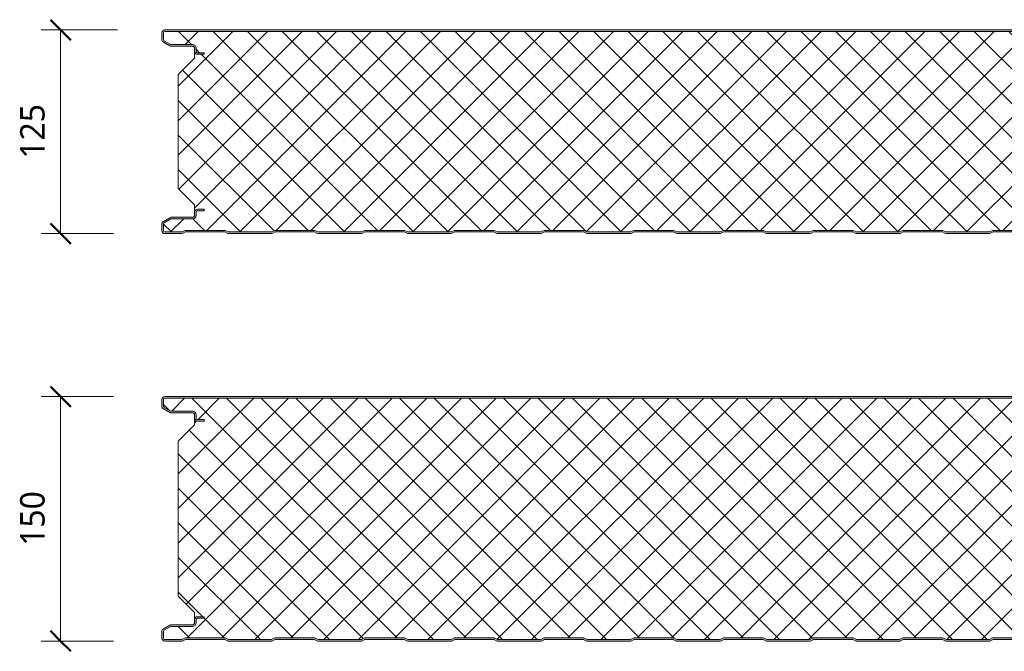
# Model space of a CAD drawing. Header units: millimetres. Extents: x 196 to 3485, y -270 to 1649.
# Tile 2 of 9: x 196 to 800, y 655 to 1043. Entities that reach past the tile are written whole.
import ezdxf

# ---------------------------------------------------------------- set-up
doc = ezdxf.new("R2010")
doc.units = ezdxf.units.MM
for name, color, linetype, lineweight in [('A-ANNO-DIMS', 211, 'Continuous', 9), ('A-ANNO-DIMS-5', 211, 'Continuous', 9), ('A-DETL-GENF', 92, 'Continuous', 13)]:
    doc.layers.add(name, color=color, linetype=linetype, lineweight=lineweight)
doc.styles.add('Yu Gothic', font='Yu Gothic.ttf', dxfattribs={"height": 15})
doc.dimstyles.new('Diagonal', dxfattribs={"dimscale": 304.8, "dimtxt": 17.413553, "dimasz": 0.04101, "dimexe": 0.03937, "dimexo": 0.024606, "dimgap": 0.024606, "dimtad": 1, "dimdec": 0, "dimzin": 0, "dimdsep": 46, "dimtxsty": 'Yu Gothic', "dimblk1": 'OBLIQUE', "dimblk2": 'OBLIQUE', "dimsah": 1, "dimcen": 0.09, "dimazin": 0, "dimtfac": 1, "dimtdec": 4, "dimtix": 1, "dimtmove": 0, "dimatfit": 3, "dimfxl": 1, "dimtvp": 1, "dimtfill": 1, "dimtolj": 1, "dimtzin": 0, "dimarcsym": 2})

# ---------------------------------------------------------------- blocks, each defined once
blk = doc.blocks.new('CR 1100 - FLAT - FINELINE - CR 1100 125mm - FLAT - FINELINE-4177376-15 PANEL SIZE AND PROFILE Copy 1 Copy 2')
at = {"layer": 'A-DETL-GENF'}
h = blk.add_hatch(color=256, dxfattribs=at)
h.paths.add_polyline_path([(1057.01, 0), (1057.49, 0.06), (1057.94, 0.22), (1059.5, 1), (1083.5, 1), (1085.51, 0.06), (1086, 0), (1096.2, 0), (1096.67, 0.06), (1097.1, 0.24), (1097.48, 0.53), (1097.76, 0.9), (1097.94, 1.33), (1098, 1.8), (1098.04, 9.61), (1098.16, 9.9), (1098.35, 10.15), (1098.6, 10.34), (1098.89, 10.46), (1099.2, 10.5), (1118.2, 10.5), (1118.67, 10.56), (1119.1, 10.74), (1119.48, 11.03), (1119.76, 11.4), (1119.94, 11.83), (1120, 12.3), (1120, 13.2), (1119.94, 13.67), (1119.76, 14.1), (1119.48, 14.47), (1119.1, 14.76), (1118.67, 14.94), (1118.2, 15), (1114, 15), (1114, 14), (1118.41, 13.97), (1118.77, 13.77), (1118.98, 13.41), (1119, 13.2), (1118.98, 12.09), (1118.77, 11.73), (1118.41, 11.53), (1118.2, 11.5), (1099.2, 11.5), (1098.63, 11.43), (1098.1, 11.21), (1097.65, 10.86), (1097.3, 10.4), (1097.08, 9.87), (1097, 9.3), (1096.98, 1.59), (1096.77, 1.23), (1096.41, 1.03), (1096.2, 1), (1085.74, 1), (1083.74, 2), (1059.27, 2), (1057.27, 1), (1030.74, 1), (1028.74, 2), (1004.27, 2), (1002.27, 1), (975.74, 1), (973.74, 2), (949.27, 2), (947.27, 1), (920.74, 1), (918.74, 2), (894.27, 2), (892.27, 1), (865.74, 1), (863.74, 2), (839.27, 2), (837.27, 1), (810.74, 1), (808.74, 2), (784.27, 2), (782.27, 1), (755.74, 1), (753.74, 2), (729.27, 2), (727.27, 1), (700.74, 1), (698.74, 2), (674.27, 2), (672.27, 1), (645.74, 1), (643.74, 2), (619.27, 2), (617.27, 1), (590.74, 1), (588.74, 2), (564.27, 2), (562.27, 1), (535.74, 1), (533.74, 2), (509.27, 2), (507.27, 1), (480.74, 1), (478.74, 2), (454.27, 2), (452.27, 1), (425.74, 1), (423.74, 2), (399.27, 2), (397.27, 1), (370.74, 1), (368.74, 2), (344.27, 2), (342.27, 1), (315.74, 1), (313.74, 2), (289.27, 2), (287.27, 1), (260.74, 1), (258.74, 2), (234.27, 2), (232.27, 1), (205.74, 1), (203.74, 2), (179.27, 2), (177.27, 1), (150.74, 1), (148.74, 2), (124.27, 2), (122.27, 1), (95.74, 1), (93.74, 2), (69.27, 2), (67.27, 1), (40.74, 1), (38.74, 2), (14.27, 2), (12.27, 1), (1.59, 1.03), (1.23, 1.23), (1.03, 1.59), (1, 1.8), (1.03, 6.17), (1.23, 6.53), (1.4, 6.65), (5.46, 9), (18.8, 9), (19.37, 9.07), (19.9, 9.29), (20.36, 9.64), (20.71, 10.1), (20.93, 10.63), (21, 11.2), (21.03, 13.41), (21.23, 13.77), (21.59, 13.97), (21.8, 14), (26, 14), (26, 15), (21.8, 15), (21.33, 14.94), (20.9, 14.76), (20.53, 14.47), (20.24, 14.1), (20.06, 13.67), (20, 13.2), (19.96, 10.89), (19.84, 10.6), (19.65, 10.35), (19.4, 10.16), (19.11, 10.04), (18.8, 10), (5.68, 10), (5.21, 9.94), (4.78, 9.76), (0.9, 7.52), (0.53, 7.23), (0.24, 6.86), (0.06, 6.43), (0, 5.96), (0, 1.8), (0.06, 1.33), (0.24, 0.9), (0.53, 0.53), (0.9, 0.24), (1.33, 0.06), (1.8, 0), (12.49, 0.06), (13.02, 0.26), (14.5, 1), (38.5, 1), (40.51, 0.06), (41, 0), (67.49, 0.06), (67.94, 0.22), (69.5, 1), (93.5, 1), (95.51, 0.06), (96, 0), (122.49, 0.06), (122.94, 0.22), (124.5, 1), (148.5, 1), (150.51, 0.06), (151, 0), (177.49, 0.06), (177.94, 0.22), (179.5, 1), (203.5, 1), (205.51, 0.06), (206, 0), (232.49, 0.06), (232.94, 0.22), (234.5, 1), (258.5, 1), (260.51, 0.06), (261, 0), (287.49, 0.06), (287.94, 0.22), (289.5, 1), (313.5, 1), (315.51, 0.06), (316, 0), (342.49, 0.06), (342.94, 0.22), (344.5, 1), (368.5, 1), (370.51, 0.06), (371, 0), (397.49, 0.06), (397.94, 0.22), (399.5, 1), (423.5, 1), (425.51, 0.06), (426, 0), (452.49, 0.06), (452.94, 0.22), (454.5, 1), (478.5, 1), (480.51, 0.06), (481, 0), (507.49, 0.06), (507.94, 0.22), (509.5, 1), (533.5, 1), (535.51, 0.06), (536, 0), (562.49, 0.06), (562.94, 0.22), (564.5, 1), (588.5, 1), (590.51, 0.06), (591, 0), (617.49, 0.06), (617.94, 0.22), (619.5, 1), (643.5, 1), (645.51, 0.06), (646, 0), (672.49, 0.06), (672.94, 0.22), (674.5, 1), (698.5, 1), (700.51, 0.06), (701, 0), (727.49, 0.06), (727.94, 0.22), (729.5, 1), (753.5, 1), (755.51, 0.06), (756, 0), (782.49, 0.06), (782.94, 0.22), (784.5, 1), (808.5, 1), (810.51, 0.06), (811, 0), (837.49, 0.06), (837.94, 0.22), (839.5, 1), (863.5, 1), (865.51, 0.06), (866, 0), (892.49, 0.06), (892.94, 0.22), (894.5, 1), (918.5, 1), (920.51, 0.06), (921, 0), (947.49, 0.06), (947.94, 0.22), (949.5, 1), (973.5, 1), (975.51, 0.06), (976, 0), (1002.49, 0.06), (1002.94, 0.22), (1004.5, 1), (1028.5, 1), (1030.51, 0.06), (1031, 0)])
h.paths.add_polyline_path([(1118.2, 110), (1118.67, 110.06), (1119.1, 110.24), (1119.48, 110.53), (1119.76, 110.9), (1119.94, 111.33), (1120, 111.8), (1120, 112.7), (1119.94, 113.17), (1119.76, 113.6), (1119.48, 113.97), (1119.1, 114.26), (1118.67, 114.44), (1118.2, 114.5), (1098.89, 114.54), (1098.6, 114.66), (1098.35, 114.85), (1098.16, 115.1), (1098.04, 115.39), (1098, 115.7), (1097.95, 123.59), (1097.94, 123.67), (1097.76, 124.1), (1097.48, 124.47), (1097.1, 124.76), (1096.67, 124.94), (1096.2, 125), (1.8, 125), (1.33, 124.94), (0.9, 124.76), (0.53, 124.47), (0.24, 124.1), (0.05, 123.59), (0, 123.2), (0, 119.04), (0.06, 118.57), (0.24, 118.14), (0.53, 117.77), (0.9, 117.48), (4.78, 115.24), (5.21, 115.06), (5.68, 115), (19.11, 114.96), (19.4, 114.84), (19.72, 114.56), (19.84, 114.4), (19.96, 114.11), (20, 113.8), (20, 111.8), (20.06, 111.34), (20.24, 110.9), (20.61, 110.47), (20.9, 110.24), (21.33, 110.06), (21.8, 110), (26, 110), (26, 111), (21.59, 111.03), (21.23, 111.24), (21.03, 111.59), (21, 111.8), (21, 113.8), (20.85, 114.56), (20.71, 114.9), (20.36, 115.36), (19.9, 115.71), (19.37, 115.93), (18.8, 116), (5.46, 116), (1.23, 118.48), (1.03, 118.83), (1, 119.04), (1.03, 123.41), (1.23, 123.77), (1.59, 123.97), (1.8, 124), (1096.41, 123.97), (1096.77, 123.77), (1096.98, 123.41), (1097, 123.2), (1097, 115.7), (1097.08, 115.13), (1097.33, 114.56), (1097.65, 114.15), (1098.1, 113.8), (1098.63, 113.58), (1099.2, 113.5), (1118.41, 113.47), (1118.77, 113.27), (1118.98, 112.91), (1119, 112.7), (1118.98, 111.59), (1118.77, 111.24), (1118.41, 111.03), (1118.2, 111), (1114, 111), (1114, 110)])
h = blk.add_hatch(dxfattribs=at)
h.set_pattern_fill('FP_4', color=256, style=0, pattern_type=2)
h.set_pattern_definition([(45, (-283.583, -911.559), (-10.6066, 10.6066), []), (135, (-283.583, -911.559), (-10.6066, -10.6066), [])])
h.paths.add_polyline_path([(1031, 1), (1057.27, 1), (1059.27, 2), (1083.74, 2), (1085.74, 1), (1096.41, 1.03), (1096.77, 1.23), (1096.9, 1.4), (1097, 1.8), (1097.04, 9.61), (1097.09, 9.9), (1097.3, 10.4), (1097.65, 10.86), (1098.1, 11.21), (1098.63, 11.43), (1099.21, 11.5), (1118.41, 11.53), (1118.77, 11.73), (1118.9, 11.9), (1119, 12.3), (1118.95, 13.41), (1118.9, 13.6), (1118.6, 13.89), (1118.2, 14), (1114, 14), (1114, 15), (1118.6, 14.95), (1118.77, 14.9), (1119.1, 14.76), (1119.48, 14.47), (1119.76, 14.1), (1119.94, 13.67), (1120, 13.41), (1120, 17.6), (1110, 27.61), (1110, 97.68), (1120, 107.6), (1119.96, 111.5), (1119.92, 111.25), (1119.73, 110.84), (1119.44, 110.49), (1119.07, 110.22), (1118.6, 110.05), (1118.2, 110), (1114, 110), (1114, 111), (1118.44, 111.04), (1118.76, 111.24), (1118.9, 111.42), (1119, 111.8), (1118.95, 112.91), (1118.89, 113.1), (1118.6, 113.39), (1118.2, 113.5), (1098.89, 113.54), (1098.6, 113.59), (1098.1, 113.8), (1097.65, 114.15), (1097.3, 114.6), (1097.08, 115.13), (1097, 115.7), (1096.95, 123.41), (1096.89, 123.6), (1096.6, 123.89), (1096.2, 124), (1.56, 123.96), (1.23, 123.76), (1.1, 123.58), (1, 123.2), (1.06, 118.83), (1.16, 118.57), (1.4, 118.35), (5.46, 116), (19.11, 115.96), (19.54, 115.86), (19.9, 115.71), (20.49, 115.19), (20.71, 114.9), (20.95, 114.16), (21, 113.8), (21.06, 111.59), (21.16, 111.34), (21.4, 111.11), (21.8, 111), (26, 111), (26, 110), (21.4, 110.05), (21.23, 110.1), (20.9, 110.24), (20.53, 110.53), (20.24, 110.9), (20.06, 111.34), (20, 111.59), (20, 107.6), (10, 97.68), (10, 27.61), (20, 17.6), (20.03, 13.41), (20.06, 13.67), (20.24, 14.1), (20.61, 14.53), (20.9, 14.76), (21.4, 14.95), (21.8, 15), (26, 15), (26, 14), (21.59, 13.97), (21.23, 13.77), (21.11, 13.6), (21, 13.2), (20.96, 10.89), (20.91, 10.6), (20.61, 9.97), (20.36, 9.64), (19.9, 9.29), (19.37, 9.07), (18.8, 9), (5.46, 9), (1.23, 6.53), (1.11, 6.36), (1, 5.96), (1.06, 1.59), (1.11, 1.4), (1.4, 1.11), (1.8, 1), (12.27, 1), (14.27, 2), (38.74, 2), (40.74, 1), (67.27, 1), (69.27, 2), (93.74, 2), (95.74, 1), (122.27, 1), (124.27, 2), (148.74, 2), (150.74, 1), (177.27, 1), (179.27, 2), (203.74, 2), (205.74, 1), (232.27, 1), (234.27, 2), (258.74, 2), (260.74, 1), (287.27, 1), (289.27, 2), (313.74, 2), (315.74, 1), (342.27, 1), (344.27, 2), (368.74, 2), (370.74, 1), (397.27, 1), (399.27, 2), (423.74, 2), (425.74, 1), (452.27, 1), (454.27, 2), (478.74, 2), (480.74, 1), (507.27, 1), (509.27, 2), (533.74, 2), (535.74, 1), (562.27, 1), (564.27, 2), (588.74, 2), (590.74, 1), (617.27, 1), (619.27, 2), (643.74, 2), (645.74, 1), (672.27, 1), (674.27, 2), (698.74, 2), (700.74, 1), (727.27, 1), (729.27, 2), (753.74, 2), (755.74, 1), (782.27, 1), (784.27, 2), (808.74, 2), (810.74, 1), (837.27, 1), (839.27, 2), (863.74, 2), (865.74, 1), (892.27, 1), (894.27, 2), (918.74, 2), (920.74, 1), (947.27, 1), (949.27, 2), (973.74, 2), (975.74, 1), (1002.27, 1), (1004.27, 2), (1028.74, 2), (1030.74, 1)])
for p, q in [((0, 123.2), (0, 119.04)), ((1, 119.04), (1, 123.2)), ((1096.2, 125), (1.8, 125)), ((1.8, 124), (1096.2, 124)), ((0.9, 117.48), (4.78, 115.24)), ((5.46, 116), (1.4, 118.35)), ((18.8, 116), (5.46, 116)), ((5.68, 115), (18.8, 115)), ((20, 113.8), (20, 111.8)), ((20, 111.8), (20, 107.6)), ((21, 113.91), (21, 113.8)), ((21, 111.8), (21, 113.8)), ((26, 111), (21.8, 111)), ((21.8, 110), (26, 110)), ((26, 110), (26, 111)), ((20, 107.6), (10, 97.68)), ((10, 97.68), (10, 27.61)), ((10, 27.61), (20, 17.6)), ((20, 17.6), (20, 13.2)), ((20, 13.2), (20, 11.2)), ((21, 11.2), (21, 13.2)), ((26, 15), (21.8, 15)), ((21.8, 14), (26, 14)), ((26, 14), (26, 15)), ((4.78, 9.76), (0.9, 7.52)), ((1.4, 6.65), (5.46, 9)), ((5.46, 9), (18.8, 9)), ((18.8, 10), (5.68, 10)), ((0, 5.96), (0, 1.8)), ((1, 1.8), (1, 5.96)), ((12.27, 1), (1.8, 1)), ((1.8, 0), (12.01, 0)), ((14.27, 2), (12.27, 1)), ((12.94, 0.22), (14.5, 1)), ((38.74, 2), (14.27, 2)), ((14.5, 1), (38.5, 1)), ((38.5, 1), (40.06, 0.22)), ((40.74, 1), (38.74, 2)), ((67.27, 1), (40.74, 1)), ((41, 0), (67.01, 0)), ((69.27, 2), (67.27, 1)), ((67.94, 0.22), (69.5, 1)), ((93.74, 2), (69.27, 2)), ((69.5, 1), (93.5, 1)), ((93.5, 1), (95.06, 0.22)), ((95.74, 1), (93.74, 2)), ((122.27, 1), (95.74, 1)), ((124.27, 2), (122.27, 1)), ((122.94, 0.22), (124.5, 1)), ((148.74, 2), (124.27, 2)), ((124.5, 1), (148.5, 1)), ((148.5, 1), (150.06, 0.22)), ((150.74, 1), (148.74, 2)), ((177.27, 1), (150.74, 1)), ((179.27, 2), (177.27, 1)), ((177.94, 0.22), (179.5, 1)), ((203.74, 2), (179.27, 2)), ((179.5, 1), (203.5, 1)), ((203.5, 1), (205.06, 0.22)), ((205.74, 1), (203.74, 2)), ((232.27, 1), (205.74, 1)), ((234.27, 2), (232.27, 1)), ((232.94, 0.22), (234.5, 1)), ((258.74, 2), (234.27, 2)), ((234.5, 1), (258.5, 1)), ((258.5, 1), (260.06, 0.22)), ((260.74, 1), (258.74, 2)), ((287.27, 1), (260.74, 1)), ((289.27, 2), (287.27, 1)), ((287.94, 0.22), (289.5, 1)), ((313.74, 2), (289.27, 2)), ((289.5, 1), (313.5, 1)), ((313.5, 1), (315.06, 0.22)), ((315.74, 1), (313.74, 2)), ((342.27, 1), (315.74, 1)), ((344.27, 2), (342.27, 1)), ((342.94, 0.22), (344.5, 1)), ((368.74, 2), (344.27, 2)), ((344.5, 1), (368.5, 1)), ((368.5, 1), (370.06, 0.22)), ((370.74, 1), (368.74, 2)), ((397.27, 1), (370.74, 1)), ((399.27, 2), (397.27, 1)), ((397.94, 0.22), (399.5, 1)), ((423.74, 2), (399.27, 2)), ((399.5, 1), (423.5, 1)), ((423.5, 1), (425.06, 0.22)), ((425.74, 1), (423.74, 2)), ((452.27, 1), (425.74, 1)), ((454.27, 2), (452.27, 1)), ((452.94, 0.22), (454.5, 1)), ((478.74, 2), (454.27, 2)), ((454.5, 1), (478.5, 1)), ((478.5, 1), (480.06, 0.22)), ((480.74, 1), (478.74, 2)), ((507.27, 1), (480.74, 1)), ((509.27, 2), (507.27, 1)), ((507.94, 0.22), (509.5, 1)), ((533.74, 2), (509.27, 2)), ((509.5, 1), (533.5, 1)), ((96, 0), (122.01, 0)), ((151, 0), (177.01, 0)), ((206, 0), (232.01, 0)), ((261, 0), (287.01, 0)), ((316, 0), (342.01, 0)), ((371, 0), (397.01, 0)), ((426, 0), (452.01, 0)), ((481, 0), (507.01, 0))]:
    blk.add_line(p, q, dxfattribs=at)
for centre, radius, start, end in [((1.8, 123.2), 1.8, 90, 180), ((1.8, 123.2), 0.8, 90, 180), ((1.8, 119.04), 1.8, 180, 240), ((1.8, 119.04), 0.8, 180, 240), ((5.68, 116.8), 1.8, 240, 270), ((18.8, 113.8), 2.2, 0, 90), ((18.8, 113.8), 1.2, 0, 90), ((18.8, 113.8), 2.2, 30.10298, 31.90792), ((21.8, 111.8), 1.8, 180, 270), ((18.8, 113.8), 2.2, 15.05232, 17.3849), ((21.8, 111.8), 0.8, 180, 270), ((21.8, 13.2), 1.8, 90, 180), ((21.8, 13.2), 0.8, 90, 180), ((1.8, 5.96), 1.8, 120, 180), ((1.8, 5.96), 0.8, 120, 180), ((5.68, 8.2), 1.8, 90, 120), ((18.8, 11.2), 1.2, 270, 0), ((18.8, 11.2), 2.2, 270, 0), ((1.8, 1.8), 1.8, 180, 270), ((1.8, 1.8), 0.8, 180, 270), ((12.01, 2.1), 2.1, 270, 296.56505), ((41, 2.1), 2.1, 243.43495, 270), ((67.01, 2.1), 2.1, 270, 296.56505), ((96, 2.1), 2.1, 243.43495, 270), ((122.01, 2.1), 2.1, 270, 296.56505), ((151, 2.1), 2.1, 243.43495, 270), ((177.01, 2.1), 2.1, 270, 296.56505), ((206, 2.1), 2.1, 243.43495, 270), ((232.01, 2.1), 2.1, 270, 296.56505), ((261, 2.1), 2.1, 243.43495, 270), ((287.01, 2.1), 2.1, 270, 296.56505), ((316, 2.1), 2.1, 243.43495, 270), ((342.01, 2.1), 2.1, 270, 296.56505), ((371, 2.1), 2.1, 243.43495, 270), ((397.01, 2.1), 2.1, 270, 296.56505), ((426, 2.1), 2.1, 243.43495, 270), ((452.01, 2.1), 2.1, 270, 296.56505), ((481, 2.1), 2.1, 243.43495, 270), ((507.01, 2.1), 2.1, 270, 296.56505)]:
    blk.add_arc(centre, radius, start, end, dxfattribs=at)
blk = doc.blocks.new('CR 1100 - FLAT - FINELINE - CR 1100 150mm - FLAT - FINELINE-4177378-15 PANEL SIZE AND PROFILE Copy 1 Copy 2')
at = {"layer": 'A-DETL-GENF'}
h = blk.add_hatch(color=256, dxfattribs=at)
h.paths.add_polyline_path([(1057.01, 0), (1057.49, 0.06), (1057.94, 0.22), (1059.5, 1), (1083.5, 1), (1085.51, 0.06), (1086, 0), (1096.2, 0), (1096.67, 0.06), (1097.1, 0.24), (1097.48, 0.53), (1097.76, 0.9), (1097.94, 1.33), (1098, 1.8), (1098.04, 9.61), (1098.16, 9.9), (1098.35, 10.15), (1098.6, 10.34), (1098.89, 10.46), (1099.2, 10.5), (1118.2, 10.5), (1118.67, 10.56), (1119.1, 10.74), (1119.48, 11.03), (1119.76, 11.4), (1119.94, 11.83), (1120, 12.49), (1120, 13.2), (1119.94, 13.67), (1119.76, 14.1), (1119.48, 14.47), (1119.1, 14.76), (1118.67, 14.94), (1118.2, 15), (1114, 15), (1114, 14), (1118.41, 13.97), (1118.77, 13.77), (1118.98, 13.41), (1119, 13.2), (1118.98, 12.09), (1118.77, 11.73), (1118.41, 11.53), (1118.2, 11.5), (1099.2, 11.5), (1098.63, 11.43), (1098.1, 11.21), (1097.65, 10.86), (1097.3, 10.4), (1097.08, 9.87), (1097, 9.3), (1096.98, 1.59), (1096.77, 1.23), (1096.41, 1.03), (1096.2, 1), (1085.74, 1), (1083.74, 2), (1059.27, 2), (1057.27, 1), (1030.74, 1), (1028.74, 2), (1004.27, 2), (1002.27, 1), (975.74, 1), (973.74, 2), (949.27, 2), (947.27, 1), (920.74, 1), (918.74, 2), (894.27, 2), (892.27, 1), (865.74, 1), (863.74, 2), (839.27, 2), (837.27, 1), (810.74, 1), (808.74, 2), (784.27, 2), (782.27, 1), (755.74, 1), (753.74, 2), (729.27, 2), (727.27, 1), (700.74, 1), (698.74, 2), (674.27, 2), (672.27, 1), (645.74, 1), (643.74, 2), (619.27, 2), (617.27, 1), (590.74, 1), (588.74, 2), (564.27, 2), (562.27, 1), (535.74, 1), (533.74, 2), (509.27, 2), (507.27, 1), (480.74, 1), (478.74, 2), (454.27, 2), (452.27, 1), (425.74, 1), (423.74, 2), (399.27, 2), (397.27, 1), (370.74, 1), (368.74, 2), (344.27, 2), (342.27, 1), (315.74, 1), (313.74, 2), (289.27, 2), (287.27, 1), (260.74, 1), (258.74, 2), (234.27, 2), (232.27, 1), (205.74, 1), (203.74, 2), (179.27, 2), (177.27, 1), (150.74, 1), (148.74, 2), (124.27, 2), (122.27, 1), (95.74, 1), (93.74, 2), (69.27, 2), (67.27, 1), (40.74, 1), (38.74, 2), (14.27, 2), (12.27, 1), (1.59, 1.03), (1.23, 1.23), (1.03, 1.59), (1, 1.8), (1.03, 6.17), (1.23, 6.53), (1.4, 6.65), (5.46, 9), (18.8, 9), (19.37, 9.07), (19.9, 9.29), (20.36, 9.64), (20.71, 10.1), (20.93, 10.63), (21, 11.2), (21.03, 13.41), (21.23, 13.77), (21.59, 13.97), (21.8, 14), (26, 14), (26, 15), (21.8, 15), (21.33, 14.94), (20.9, 14.76), (20.53, 14.47), (20.24, 14.1), (20.06, 13.67), (20, 13.2), (19.96, 10.89), (19.84, 10.6), (19.65, 10.35), (19.4, 10.16), (19.11, 10.04), (18.8, 10), (5.68, 10), (5.21, 9.94), (4.78, 9.76), (0.9, 7.52), (0.53, 7.23), (0.24, 6.86), (0.06, 6.43), (0, 5.96), (0, 1.8), (0.06, 1.33), (0.24, 0.9), (0.53, 0.53), (0.9, 0.24), (1.33, 0.06), (1.8, 0), (12.49, 0.06), (13.02, 0.26), (14.5, 1), (38.5, 1), (40.51, 0.06), (41, 0), (67.49, 0.06), (67.94, 0.22), (69.5, 1), (93.5, 1), (95.51, 0.06), (96, 0), (122.49, 0.06), (122.94, 0.22), (124.5, 1), (148.5, 1), (150.51, 0.06), (151, 0), (177.49, 0.06), (177.94, 0.22), (179.5, 1), (203.5, 1), (205.51, 0.06), (206, 0), (232.49, 0.06), (232.94, 0.22), (234.5, 1), (258.5, 1), (260.51, 0.06), (261, 0), (287.49, 0.06), (287.94, 0.22), (289.5, 1), (313.5, 1), (315.51, 0.06), (316, 0), (342.49, 0.06), (342.94, 0.22), (344.5, 1), (368.5, 1), (370.51, 0.06), (371, 0), (397.49, 0.06), (397.94, 0.22), (399.5, 1), (423.5, 1), (425.51, 0.06), (426, 0), (452.49, 0.06), (452.94, 0.22), (454.5, 1), (478.5, 1), (480.51, 0.06), (481, 0), (507.49, 0.06), (507.94, 0.22), (509.5, 1), (533.5, 1), (535.51, 0.06), (536, 0), (562.49, 0.06), (562.94, 0.22), (564.5, 1), (588.5, 1), (590.51, 0.06), (591, 0), (617.49, 0.06), (617.94, 0.22), (619.5, 1), (643.5, 1), (645.51, 0.06), (646, 0), (672.49, 0.06), (672.94, 0.22), (674.5, 1), (698.5, 1), (700.51, 0.06), (701, 0), (727.49, 0.06), (727.94, 0.22), (729.5, 1), (753.5, 1), (755.51, 0.06), (756, 0), (782.49, 0.06), (782.94, 0.22), (784.5, 1), (808.5, 1), (810.51, 0.06), (811, 0), (837.49, 0.06), (837.94, 0.22), (839.5, 1), (863.5, 1), (865.51, 0.06), (866, 0), (892.49, 0.06), (892.94, 0.22), (894.5, 1), (918.5, 1), (920.51, 0.06), (921, 0), (947.49, 0.06), (947.94, 0.22), (949.5, 1), (973.5, 1), (975.51, 0.06), (976, 0), (1002.49, 0.06), (1002.94, 0.22), (1004.5, 1), (1028.5, 1), (1030.51, 0.06), (1031, 0)])
h.paths.add_polyline_path([(1118.2, 135), (1118.67, 135.06), (1119.1, 135.24), (1119.48, 135.53), (1119.76, 135.9), (1119.94, 136.33), (1120, 136.8), (1120, 137.7), (1119.94, 138.17), (1119.76, 138.6), (1119.48, 138.97), (1119.1, 139.26), (1118.67, 139.44), (1118.2, 139.5), (1098.89, 139.54), (1098.6, 139.66), (1098.35, 139.85), (1098.16, 140.1), (1098.04, 140.39), (1098, 140.7), (1098, 148.2), (1097.94, 148.67), (1097.76, 149.1), (1097.48, 149.47), (1097.1, 149.76), (1096.67, 149.94), (1096.2, 150), (1.8, 150), (1.33, 149.94), (0.9, 149.76), (0.53, 149.47), (0.24, 149.1), (0.06, 148.67), (0, 148.2), (0, 144.04), (0.06, 143.57), (0.24, 143.14), (0.53, 142.77), (0.9, 142.48), (4.78, 140.24), (5.21, 140.06), (5.68, 140), (19.11, 139.96), (19.4, 139.84), (19.65, 139.65), (19.84, 139.4), (19.96, 139.11), (20, 138.8), (20, 136.8), (20.06, 136.34), (20.24, 135.9), (20.61, 135.47), (20.9, 135.24), (21.33, 135.06), (21.8, 135), (26, 135), (26, 136), (21.59, 136.03), (21.23, 136.24), (21.03, 136.59), (21, 136.8), (20.99, 138.87), (20.93, 139.37), (20.71, 139.9), (20.36, 140.36), (19.9, 140.71), (19.37, 140.93), (18.8, 141), (5.46, 141), (1.23, 143.48), (1.03, 143.83), (1, 144.04), (1.03, 148.41), (1.23, 148.77), (1.59, 148.97), (1.8, 149), (1096.41, 148.97), (1096.77, 148.77), (1096.98, 148.41), (1097, 147.9), (1097, 140.7), (1097.08, 140.13), (1097.3, 139.6), (1097.65, 139.15), (1098.1, 138.8), (1098.63, 138.58), (1099.2, 138.5), (1118.41, 138.47), (1118.77, 138.27), (1118.98, 137.91), (1119, 137.7), (1118.98, 136.59), (1118.77, 136.24), (1118.41, 136.03), (1118.2, 136), (1114, 136), (1114, 135)])
h = blk.add_hatch(dxfattribs=at)
h.set_pattern_fill('FP_5', color=256, style=0, pattern_type=2)
h.set_pattern_definition([(45, (-283.583, -661.559), (-10.6066, 10.6066), []), (135, (-283.583, -661.559), (-10.6066, -10.6066), [])])
h.paths.add_polyline_path([(1031, 1), (1057.27, 1), (1059.27, 2), (1083.74, 2), (1085.74, 1), (1096.41, 1.03), (1096.77, 1.23), (1096.9, 1.4), (1097, 1.8), (1097.04, 9.61), (1097.09, 9.9), (1097.3, 10.4), (1097.65, 10.86), (1098.1, 11.21), (1098.63, 11.43), (1099.21, 11.5), (1118.41, 11.53), (1118.77, 11.73), (1118.9, 11.9), (1119, 12.49), (1118.95, 13.41), (1118.9, 13.6), (1118.6, 13.89), (1118.2, 14), (1114, 14), (1114, 15), (1118.6, 14.95), (1118.77, 14.9), (1119.1, 14.76), (1119.48, 14.47), (1119.76, 14.1), (1119.94, 13.67), (1120, 13.41), (1120, 17.6), (1110, 27.61), (1110, 122.68), (1120, 132.6), (1119.96, 136.5), (1119.92, 136.25), (1119.73, 135.84), (1119.44, 135.49), (1119.07, 135.22), (1118.6, 135.05), (1118.2, 135), (1114, 135), (1114, 136), (1118.44, 136.04), (1118.76, 136.24), (1118.9, 136.42), (1119, 136.8), (1118.95, 137.91), (1118.89, 138.1), (1118.6, 138.39), (1118.2, 138.5), (1098.89, 138.54), (1098.6, 138.59), (1098, 138.87), (1097.65, 139.15), (1097.3, 139.6), (1097.08, 140.13), (1097, 140.7), (1096.95, 148.41), (1096.89, 148.6), (1096.6, 148.89), (1096.2, 149), (1.56, 148.96), (1.23, 148.76), (1.1, 148.58), (1, 148.2), (1.06, 143.83), (1.16, 143.57), (1.4, 143.35), (5.46, 141), (19.11, 140.96), (19.54, 140.86), (19.96, 140.66), (20.49, 140.19), (20.71, 139.9), (20.95, 139.16), (21, 138.8), (21.06, 136.59), (21.16, 136.34), (21.4, 136.11), (21.8, 136), (26, 136), (26, 135), (21.4, 135.05), (21.23, 135.1), (20.9, 135.24), (20.53, 135.53), (20.24, 135.9), (20.06, 136.34), (20, 136.59), (20, 132.6), (10, 122.68), (10, 27.61), (20, 17.6), (20.03, 13.41), (20.06, 13.67), (20.24, 14.1), (20.53, 14.47), (20.9, 14.76), (21.4, 14.95), (21.8, 15), (26, 15), (26, 14), (21.59, 13.97), (21.23, 13.77), (21.11, 13.6), (21, 13.2), (20.96, 10.89), (20.91, 10.6), (20.71, 10.1), (20.36, 9.64), (19.9, 9.29), (19.37, 9.07), (18.8, 9), (5.46, 9), (1.23, 6.53), (1.11, 6.36), (1, 5.96), (1.06, 1.59), (1.11, 1.4), (1.4, 1.11), (1.8, 1), (12.27, 1), (14.27, 2), (38.74, 2), (40.74, 1), (67.27, 1), (69.27, 2), (93.74, 2), (95.74, 1), (122.27, 1), (124.27, 2), (148.74, 2), (150.74, 1), (177.27, 1), (179.27, 2), (203.74, 2), (205.74, 1), (232.27, 1), (234.27, 2), (258.74, 2), (260.74, 1), (287.27, 1), (289.27, 2), (313.74, 2), (315.74, 1), (342.27, 1), (344.27, 2), (368.74, 2), (370.74, 1), (397.27, 1), (399.27, 2), (423.74, 2), (425.74, 1), (452.27, 1), (454.27, 2), (478.74, 2), (480.74, 1), (507.27, 1), (509.27, 2), (533.74, 2), (535.74, 1), (562.27, 1), (564.27, 2), (588.74, 2), (590.74, 1), (617.27, 1), (619.27, 2), (643.74, 2), (645.74, 1), (672.27, 1), (674.27, 2), (698.74, 2), (700.74, 1), (727.27, 1), (729.27, 2), (753.74, 2), (755.74, 1), (782.27, 1), (784.27, 2), (808.74, 2), (810.74, 1), (837.27, 1), (839.27, 2), (863.74, 2), (865.74, 1), (892.27, 1), (894.27, 2), (918.74, 2), (920.74, 1), (947.27, 1), (949.27, 2), (973.74, 2), (975.74, 1), (1002.27, 1), (1004.27, 2), (1028.74, 2), (1030.74, 1)])
for p, q in [((0, 148.2), (0, 144.04)), ((1, 144.04), (1, 148.2)), ((1096.2, 150), (1.8, 150)), ((1.8, 149), (1096.2, 149)), ((0.9, 142.48), (4.78, 140.24)), ((5.46, 141), (1.4, 143.35)), ((18.8, 141), (5.46, 141)), ((5.68, 140), (18.8, 140)), ((21, 138.91), (21, 138.8)), ((20, 138.8), (20, 136.8)), ((20, 136.8), (20, 132.6)), ((21, 136.8), (21, 138.8)), ((26, 136), (21.8, 136)), ((21.8, 135), (26, 135)), ((26, 135), (26, 136)), ((20, 132.6), (10, 122.68)), ((10, 122.68), (10, 27.61)), ((10, 27.61), (20, 17.6)), ((20, 17.6), (20, 13.2)), ((20, 13.2), (20, 11.2)), ((21, 11.2), (21, 13.2)), ((26, 15), (21.8, 15)), ((21.8, 14), (26, 14)), ((26, 14), (26, 15)), ((4.78, 9.76), (0.9, 7.52)), ((1.4, 6.65), (5.46, 9)), ((5.46, 9), (18.8, 9)), ((18.8, 10), (5.68, 10)), ((0, 5.96), (0, 1.8)), ((1, 1.8), (1, 5.96)), ((12.27, 1), (1.8, 1)), ((1.8, 0), (12.01, 0)), ((14.27, 2), (12.27, 1)), ((12.94, 0.22), (14.5, 1)), ((38.74, 2), (14.27, 2)), ((14.5, 1), (38.5, 1)), ((38.5, 1), (40.06, 0.22)), ((40.74, 1), (38.74, 2)), ((67.27, 1), (40.74, 1)), ((41, 0), (67.01, 0)), ((69.27, 2), (67.27, 1)), ((67.94, 0.22), (69.5, 1)), ((93.74, 2), (69.27, 2)), ((69.5, 1), (93.5, 1)), ((93.5, 1), (95.06, 0.22)), ((95.74, 1), (93.74, 2)), ((122.27, 1), (95.74, 1)), ((124.27, 2), (122.27, 1)), ((122.94, 0.22), (124.5, 1)), ((148.74, 2), (124.27, 2)), ((124.5, 1), (148.5, 1)), ((148.5, 1), (150.06, 0.22)), ((150.74, 1), (148.74, 2)), ((177.27, 1), (150.74, 1)), ((179.27, 2), (177.27, 1)), ((177.94, 0.22), (179.5, 1)), ((203.74, 2), (179.27, 2)), ((179.5, 1), (203.5, 1)), ((203.5, 1), (205.06, 0.22)), ((205.74, 1), (203.74, 2)), ((232.27, 1), (205.74, 1)), ((234.27, 2), (232.27, 1)), ((232.94, 0.22), (234.5, 1)), ((258.74, 2), (234.27, 2)), ((234.5, 1), (258.5, 1)), ((258.5, 1), (260.06, 0.22)), ((260.74, 1), (258.74, 2)), ((287.27, 1), (260.74, 1)), ((289.27, 2), (287.27, 1)), ((287.94, 0.22), (289.5, 1)), ((313.74, 2), (289.27, 2)), ((289.5, 1), (313.5, 1)), ((313.5, 1), (315.06, 0.22)), ((315.74, 1), (313.74, 2)), ((342.27, 1), (315.74, 1)), ((344.27, 2), (342.27, 1)), ((342.94, 0.22), (344.5, 1)), ((368.74, 2), (344.27, 2)), ((344.5, 1), (368.5, 1)), ((368.5, 1), (370.06, 0.22)), ((370.74, 1), (368.74, 2)), ((397.27, 1), (370.74, 1)), ((399.27, 2), (397.27, 1)), ((397.94, 0.22), (399.5, 1)), ((423.74, 2), (399.27, 2)), ((399.5, 1), (423.5, 1)), ((423.5, 1), (425.06, 0.22)), ((425.74, 1), (423.74, 2)), ((452.27, 1), (425.74, 1)), ((454.27, 2), (452.27, 1)), ((452.94, 0.22), (454.5, 1)), ((478.74, 2), (454.27, 2)), ((454.5, 1), (478.5, 1)), ((478.5, 1), (480.06, 0.22)), ((480.74, 1), (478.74, 2)), ((507.27, 1), (480.74, 1)), ((509.27, 2), (507.27, 1)), ((507.94, 0.22), (509.5, 1)), ((533.74, 2), (509.27, 2)), ((509.5, 1), (533.5, 1)), ((96, 0), (122.01, 0)), ((151, 0), (177.01, 0)), ((206, 0), (232.01, 0)), ((261, 0), (287.01, 0)), ((316, 0), (342.01, 0)), ((371, 0), (397.01, 0)), ((426, 0), (452.01, 0)), ((481, 0), (507.01, 0))]:
    blk.add_line(p, q, dxfattribs=at)
for centre, radius, start, end in [((1.8, 148.2), 1.8, 90, 180), ((1.8, 148.2), 0.8, 90, 180), ((1.8, 144.04), 1.8, 180, 240), ((1.8, 144.04), 0.8, 180, 240), ((5.68, 141.8), 1.8, 240, 270), ((18.8, 138.8), 2.2, 0, 90), ((18.8, 138.8), 1.2, 0, 90), ((18.8, 138.8), 2.2, 30.10298, 31.90792), ((18.8, 138.8), 2.2, 15.05232, 17.3849), ((21.8, 136.8), 1.8, 180, 270), ((21.8, 136.8), 0.8, 180, 270), ((21.8, 13.2), 1.8, 90, 180), ((21.8, 13.2), 0.8, 90, 180), ((1.8, 5.96), 1.8, 120, 180), ((1.8, 5.96), 0.8, 120, 180), ((5.68, 8.2), 1.8, 90, 120), ((18.8, 11.2), 1.2, 270, 0), ((18.8, 11.2), 2.2, 270, 0), ((1.8, 1.8), 1.8, 180, 270), ((1.8, 1.8), 0.8, 180, 270), ((12.01, 2.1), 2.1, 270, 296.56505), ((41, 2.1), 2.1, 243.43495, 270), ((67.01, 2.1), 2.1, 270, 296.56505), ((96, 2.1), 2.1, 243.43495, 270), ((122.01, 2.1), 2.1, 270, 296.56505), ((151, 2.1), 2.1, 243.43495, 270), ((177.01, 2.1), 2.1, 270, 296.56505), ((206, 2.1), 2.1, 243.43495, 270), ((232.01, 2.1), 2.1, 270, 296.56505), ((261, 2.1), 2.1, 243.43495, 270), ((287.01, 2.1), 2.1, 270, 296.56505), ((316, 2.1), 2.1, 243.43495, 270), ((342.01, 2.1), 2.1, 270, 296.56505), ((371, 2.1), 2.1, 243.43495, 270), ((397.01, 2.1), 2.1, 270, 296.56505), ((426, 2.1), 2.1, 243.43495, 270), ((452.01, 2.1), 2.1, 270, 296.56505), ((481, 2.1), 2.1, 243.43495, 270), ((507.01, 2.1), 2.1, 270, 296.56505)]:
    blk.add_arc(centre, radius, start, end, dxfattribs=at)
blk = doc.blocks.new('DIMBLOCK4-15 PANEL SIZE AND PROFILE Copy 1 Copy 2')
at = {"layer": 'A-ANNO-DIMS-5', "lineweight": 50}
for p, q in [((221.48, 1036.56), (215.23, 1042.81)), ((221.48, 1036.56), (227.73, 1030.31)), ((221.48, 911.56), (215.23, 917.81)), ((221.48, 911.56), (227.73, 905.31))]:
    blk.add_line(p, q, dxfattribs=at)
at = {"layer": 'A-ANNO-DIMS-5'}
for p, q in [((221.48, 1036.56), (209.48, 1036.56)), ((221.48, 911.56), (221.48, 1036.56)), ((221.48, 1036.56), (256.31, 1036.56)), ((221.48, 911.56), (209.48, 911.56)), ((221.48, 911.56), (253.92, 911.56))]:
    blk.add_line(p, q, dxfattribs=at)
at = {"layer": 'A-ANNO-DIMS-5', "color": 0, "insert": (196.68, 957.54), "char_height": 15, "width": 39.6414, "attachment_point": 1, "rotation": 90, "line_spacing_factor": 1.024327, "style": 'Yu Gothic', "bg_fill": 3, "box_fill_scale": 1.25, "bg_fill_color": 256, "bg_fill_true_color": 13158600, "bg_fill_transparency": 0}
blk.add_mtext('125', dxfattribs=at)
blk = doc.blocks.new('_Oblique')
at = {"color": 0, "linetype": 'ByBlock', "lineweight": -2}
blk.add_line((-0.5, -0.5), (0.5, 0.5), dxfattribs=at)
blk = doc.blocks.new('DIMBLOCK5-15 PANEL SIZE AND PROFILE Copy 1 Copy 2')
at = {"layer": 'A-ANNO-DIMS-5', "lineweight": 50}
for p, q in [((221.48, 811.56), (215.23, 817.81)), ((221.48, 811.56), (227.73, 805.31)), ((221.48, 661.56), (215.23, 667.81)), ((221.48, 661.56), (227.73, 655.31))]:
    blk.add_line(p, q, dxfattribs=at)
at = {"layer": 'A-ANNO-DIMS-5'}
for p, q in [((221.48, 811.56), (209.48, 811.56)), ((221.48, 661.56), (221.48, 811.56)), ((221.48, 811.56), (253.92, 811.56)), ((221.48, 661.56), (209.48, 661.56)), ((221.48, 661.56), (253.92, 661.56))]:
    blk.add_line(p, q, dxfattribs=at)
at = {"layer": 'A-ANNO-DIMS-5', "color": 0, "insert": (196.68, 720.04), "char_height": 15, "width": 39.6414, "attachment_point": 1, "rotation": 90, "line_spacing_factor": 1.024327, "style": 'Yu Gothic', "bg_fill": 3, "box_fill_scale": 1.25, "bg_fill_color": 256, "bg_fill_true_color": 13158600, "bg_fill_transparency": 0}
blk.add_mtext('150', dxfattribs=at)

msp = doc.modelspace()

# ---------------------------------------------------------------- block references
at = {"layer": 'A-DETL-GENF'}
for name, p in [('CR 1100 - FLAT - FINELINE - CR 1100 125mm - FLAT - FINELINE-4177376-15 PANEL SIZE AND PROFILE Copy 1 Copy 2', (283.58, 911.56)), ('CR 1100 - FLAT - FINELINE - CR 1100 150mm - FLAT - FINELINE-4177378-15 PANEL SIZE AND PROFILE Copy 1 Copy 2', (283.58, 661.56))]:
    msp.add_blockref(name, p, dxfattribs=at)

# ---------------------------------------------------------------- dimensions: what is measured, and where the dimension line sits
at = {"layer": 'A-ANNO-DIMS'}
for base, p1, p2, override, picture, middle in [((221.48, 1036.56), (261.42, 911.56), (263.81, 1036.56), {"dimpost": '<>', "dimfxl": 125.022841}, 'DIMBLOCK4-15 PANEL SIZE AND PROFILE Copy 1 Copy 2', (206.48, 974.06)), ((221.48, 811.56), (261.42, 661.56), (261.42, 811.56), {"dimpost": '<>', "dimfxl": 150}, 'DIMBLOCK5-15 PANEL SIZE AND PROFILE Copy 1 Copy 2', (206.48, 736.56))]:
    dim = msp.add_linear_dim(base=base, p1=p1, p2=p2, angle=90, dimstyle='Diagonal', override=override, dxfattribs=at)
    dim.commit()
    dim.dimension.update_dxf_attribs({"geometry": picture, "text_midpoint": middle})

doc.saveas('drawing.dxf')
